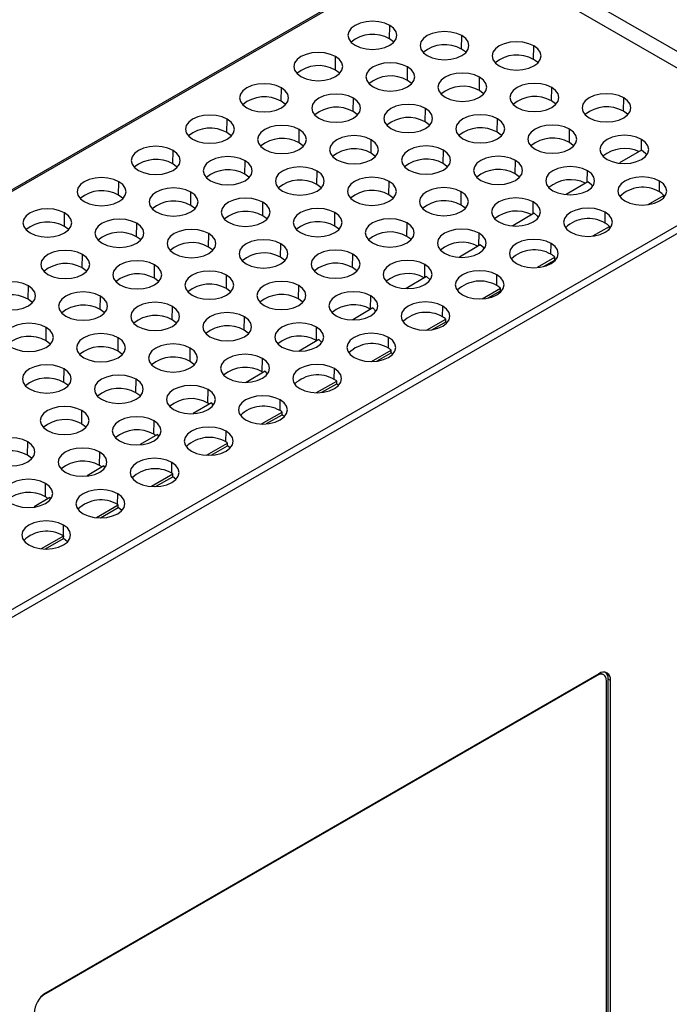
# Model space of a CAD drawing. Header units: millimetres. Extents: x 0 to 349, y 0 to 270.
# Tile 7 of 9: x 293 to 326, y 194 to 244. Entities that reach past the tile are written whole.
import ezdxf

# ---------------------------------------------------------------- set-up
doc = ezdxf.new("R2010")
doc.units = ezdxf.units.MM
doc.header["$LTSCALE"] = 1.25

msp = doc.modelspace()

# ---------------------------------------------------------------- linework, layer by layer
for p, q in [((314.687, 248.367), (266.011, 220.267)), ((314.812, 248.355), (266.136, 220.255)), ((333.315, 237.673), (314.812, 248.355)), ((334.565, 237.797), (316.062, 248.479)), ((311.646, 243.193), (311.656, 243.88)), ((315.329, 242.666), (315.339, 243.352)), ((319.012, 242.139), (319.022, 242.825)), ((308.876, 241.594), (308.887, 242.281)), ((312.559, 241.067), (312.57, 241.753)), ((316.242, 240.54), (316.252, 241.226)), ((306.107, 239.996), (306.117, 240.682)), ((319.925, 240.013), (319.935, 240.699)), ((309.79, 239.468), (309.8, 240.155)), ((323.608, 239.485), (323.618, 240.172)), ((313.473, 238.941), (313.483, 239.627)), ((303.337, 238.397), (303.348, 239.083)), ((317.155, 238.414), (317.166, 239.1)), ((307.02, 237.869), (307.031, 238.556)), ((320.838, 237.886), (320.849, 238.573)), ((284.639, 209.573), (333.315, 237.673)), ((310.703, 237.342), (310.713, 238.029)), ((324.523, 237.497), (324.531, 238.046)), ((333.492, 237.367), (284.816, 209.267)), ((300.568, 236.798), (300.578, 237.484)), ((314.386, 236.815), (314.396, 237.501)), ((324.522, 237.497), (323.407, 236.842)), ((304.251, 236.271), (304.261, 236.957)), ((318.069, 236.288), (318.079, 236.974)), ((307.934, 235.743), (307.944, 236.43)), ((321.753, 235.871), (321.762, 236.447)), ((297.798, 235.199), (297.809, 235.886)), ((311.616, 235.216), (311.627, 235.903)), ((321.777, 235.884), (320.678, 235.239)), ((325.437, 235.37), (325.445, 235.92)), ((301.481, 234.672), (301.492, 235.358)), ((315.299, 234.689), (315.31, 235.375)), ((324.87, 234.724), (325.673, 235.18)), ((305.164, 234.145), (305.174, 234.831)), ((318.983, 234.243), (318.992, 234.848)), ((295.029, 233.6), (295.039, 234.287)), ((308.847, 233.617), (308.857, 234.304)), ((319.03, 234.271), (317.949, 233.636)), ((322.667, 233.772), (322.675, 234.321)), ((298.712, 233.073), (298.722, 233.759)), ((312.53, 233.09), (312.54, 233.776)), ((322.038, 233.118), (322.887, 233.599)), ((302.395, 232.546), (302.405, 233.232)), ((316.213, 232.616), (316.223, 233.249)), ((322.818, 233.424), (322.885, 233.462)), ((306.077, 232.019), (306.088, 232.705)), ((316.283, 232.657), (315.22, 232.032)), ((319.898, 232.173), (319.906, 232.722)), ((295.942, 231.474), (295.953, 232.161)), ((309.76, 231.491), (309.771, 232.178)), ((299.625, 230.947), (299.635, 231.633)), ((313.444, 230.989), (313.453, 231.65)), ((319.205, 231.511), (320.1, 232.019)), ((319.514, 231.55), (320.098, 231.881)), ((320.116, 231.863), (320.098, 231.881)), ((303.308, 230.42), (303.318, 231.106)), ((317.128, 230.574), (317.136, 231.123)), ((306.991, 229.892), (307.001, 230.579)), ((313.536, 231.043), (312.491, 230.429)), ((293.173, 229.875), (293.183, 230.562)), ((316.373, 229.904), (317.313, 230.437)), ((316.682, 229.943), (317.311, 230.3)), ((317.346, 230.264), (317.311, 230.3)), ((296.856, 229.348), (296.866, 230.035)), ((310.674, 229.365), (310.684, 230.052)), ((300.538, 228.821), (300.549, 229.507)), ((310.787, 229.429), (309.762, 228.826)), ((310.951, 229.26), (310.787, 229.429)), ((314.359, 228.975), (314.367, 229.524)), ((304.221, 228.294), (304.232, 228.98)), ((313.541, 228.297), (314.525, 228.856)), ((313.85, 228.337), (314.523, 228.719)), ((314.577, 228.665), (314.523, 228.719)), ((294.086, 227.749), (294.096, 228.436)), ((307.904, 227.766), (307.914, 228.453)), ((297.769, 227.222), (297.779, 227.909)), ((308.038, 227.814), (307.033, 227.223)), ((308.182, 227.662), (308.038, 227.814)), ((311.589, 227.376), (311.597, 227.926)), ((301.452, 226.695), (301.462, 227.381)), ((310.717, 226.696), (311.736, 227.274)), ((311.017, 226.73), (311.734, 227.137)), ((311.807, 227.066), (311.734, 227.137)), ((305.135, 226.168), (305.145, 226.854)), ((294.999, 225.623), (295.01, 226.31)), ((305.289, 226.198), (304.315, 225.627)), ((305.412, 226.063), (305.289, 226.198)), ((308.82, 225.778), (308.828, 226.327)), ((298.682, 225.096), (298.693, 225.782)), ((307.907, 225.101), (308.947, 225.691)), ((308.185, 225.123), (308.945, 225.554)), ((309.038, 225.467), (308.945, 225.554)), ((302.365, 224.569), (302.375, 225.255)), ((302.538, 224.583), (301.607, 224.036)), ((302.643, 224.464), (302.538, 224.583)), ((306.05, 224.179), (306.058, 224.728)), ((295.913, 223.497), (295.923, 224.184)), ((305.096, 223.507), (306.157, 224.109)), ((306.155, 223.971), (306.157, 224.109)), ((299.596, 222.97), (299.606, 223.656)), ((305.353, 223.516), (306.155, 223.971)), ((306.268, 223.869), (306.155, 223.971)), ((303.281, 222.58), (303.289, 223.129)), ((293.143, 221.898), (293.154, 222.585)), ((299.787, 222.966), (298.899, 222.445)), ((299.873, 222.865), (299.787, 222.966)), ((302.286, 221.912), (303.366, 222.525)), ((303.364, 222.388), (303.366, 222.525)), ((296.826, 221.371), (296.836, 222.058)), ((302.52, 221.91), (303.364, 222.388)), ((303.499, 222.27), (303.364, 222.388)), ((300.511, 220.981), (300.519, 221.53)), ((297.035, 221.35), (296.19, 220.853)), ((297.104, 221.266), (297.035, 221.35)), ((299.475, 220.318), (300.575, 220.942)), ((299.688, 220.303), (300.572, 220.804)), ((300.572, 220.804), (300.575, 220.942)), ((300.729, 220.671), (300.572, 220.804)), ((294.057, 219.772), (294.067, 220.459)), ((294.283, 219.733), (293.482, 219.262)), ((294.334, 219.668), (294.283, 219.733)), ((297.742, 219.382), (297.75, 219.932)), ((296.665, 218.724), (297.782, 219.358)), ((296.866, 218.702), (297.78, 219.22)), ((297.78, 219.22), (297.782, 219.358)), ((297.96, 219.072), (297.78, 219.22)), ((294.972, 217.784), (294.98, 218.333)), ((293.854, 217.129), (294.99, 217.773)), ((294.056, 217.108), (294.987, 217.636)), ((294.987, 217.636), (294.99, 217.773)), ((295.19, 217.473), (294.987, 217.636)), ((322.263, 210.642), (293.979, 194.313)), ((322.233, 210.659), (294.062, 194.396)), ((322.351, 210.727), (294.067, 194.398)), ((322.233, 210.659), (322.263, 210.642)), ((322.596, 210.674), (322.566, 210.691)), ((322.823, 192.364), (322.823, 210.454)), ((322.94, 210.386), (322.823, 210.454)), ((322.734, 192.279), (322.734, 210.369)), ((322.94, 192.296), (322.94, 210.386)), ((293.959, 194.325), (293.979, 194.313)), ((293.979, 194.313), (293.811, 194.173))]:
    msp.add_line(p, q)
at = {"flags": 128}
for points in [[(311.656, 243.88), (311.397, 243.994), (311.096, 244.066), (310.772, 244.091), (310.449, 244.066), (310.147, 243.994), (309.888, 243.88), (309.69, 243.73), (309.565, 243.556), (309.522, 243.369), (309.565, 243.183), (309.69, 243.008), (309.888, 242.859)], [(309.888, 242.859), (310.147, 242.744), (310.449, 242.672), (310.772, 242.648), (311.096, 242.672), (311.397, 242.744), (311.656, 242.859), (311.855, 243.008), (311.98, 243.183), (312.022, 243.369), (311.98, 243.556), (311.855, 243.73), (311.656, 243.88)], [(311.866, 243.02), (311.842, 243.045), (311.646, 243.193)], [(315.339, 243.352), (315.08, 243.467), (314.779, 243.539), (314.455, 243.564), (314.132, 243.539), (313.83, 243.467), (313.571, 243.352), (313.373, 243.203), (313.248, 243.029), (313.205, 242.842), (313.248, 242.655), (313.373, 242.481), (313.571, 242.332)], [(313.571, 242.332), (313.83, 242.217), (314.132, 242.145), (314.455, 242.12), (314.779, 242.145), (315.08, 242.217), (315.339, 242.332), (315.538, 242.481), (315.663, 242.655), (315.705, 242.842), (315.663, 243.029), (315.538, 243.203), (315.339, 243.352)], [(315.549, 242.493), (315.525, 242.518), (315.329, 242.666)], [(319.022, 242.825), (318.763, 242.94), (318.462, 243.012), (318.138, 243.036), (317.814, 243.012), (317.513, 242.94), (317.254, 242.825), (317.055, 242.676), (316.931, 242.502), (316.888, 242.315), (316.931, 242.128), (317.055, 241.954), (317.254, 241.804)], [(317.254, 241.804), (317.513, 241.69), (317.814, 241.618), (318.138, 241.593), (318.462, 241.618), (318.763, 241.69), (319.022, 241.804), (319.221, 241.954), (319.345, 242.128), (319.388, 242.315), (319.345, 242.502), (319.221, 242.676), (319.022, 242.825)], [(308.887, 242.281), (308.628, 242.395), (308.326, 242.467), (308.003, 242.492), (307.679, 242.467), (307.378, 242.395), (307.119, 242.281), (306.92, 242.131), (306.795, 241.957), (306.753, 241.77), (306.795, 241.584), (306.92, 241.41), (307.119, 241.26)], [(307.119, 241.26), (307.378, 241.146), (307.679, 241.073), (308.003, 241.049), (308.326, 241.073), (308.628, 241.146), (308.887, 241.26), (309.085, 241.41), (309.21, 241.584), (309.253, 241.77), (309.21, 241.957), (309.085, 242.131), (308.887, 242.281)], [(312.57, 241.753), (312.311, 241.868), (312.009, 241.94), (311.686, 241.965), (311.362, 241.94), (311.061, 241.868), (310.802, 241.753), (310.603, 241.604), (310.478, 241.43), (310.436, 241.243), (310.478, 241.056), (310.603, 240.882), (310.802, 240.733)], [(310.802, 240.733), (311.061, 240.618), (311.362, 240.546), (311.686, 240.522), (312.009, 240.546), (312.311, 240.618), (312.57, 240.733), (312.768, 240.882), (312.893, 241.056), (312.936, 241.243), (312.893, 241.43), (312.768, 241.604), (312.57, 241.753)], [(319.232, 241.966), (319.208, 241.991), (319.012, 242.139)], [(309.097, 241.421), (309.073, 241.447), (308.876, 241.594)], [(316.252, 241.226), (315.994, 241.341), (315.692, 241.413), (315.369, 241.438), (315.045, 241.413), (314.744, 241.341), (314.485, 241.226), (314.286, 241.077), (314.161, 240.903), (314.119, 240.716), (314.161, 240.529), (314.286, 240.355), (314.485, 240.206)], [(314.485, 240.206), (314.744, 240.091), (315.045, 240.019), (315.369, 239.994), (315.692, 240.019), (315.994, 240.091), (316.252, 240.206), (316.451, 240.355), (316.576, 240.529), (316.619, 240.716), (316.576, 240.903), (316.451, 241.077), (316.252, 241.226)], [(306.117, 240.682), (305.858, 240.797), (305.557, 240.869), (305.233, 240.893), (304.91, 240.869), (304.608, 240.797), (304.349, 240.682), (304.151, 240.532), (304.026, 240.358), (303.983, 240.172), (304.026, 239.985), (304.151, 239.811), (304.349, 239.661)], [(304.349, 239.661), (304.608, 239.547), (304.91, 239.475), (305.233, 239.45), (305.557, 239.475), (305.858, 239.547), (306.117, 239.661), (306.316, 239.811), (306.441, 239.985), (306.483, 240.172), (306.441, 240.358), (306.316, 240.532), (306.117, 240.682)], [(312.78, 240.894), (312.756, 240.919), (312.559, 241.067)], [(319.935, 240.699), (319.676, 240.814), (319.375, 240.886), (319.051, 240.91), (318.728, 240.886), (318.426, 240.814), (318.167, 240.699), (317.969, 240.549), (317.844, 240.375), (317.801, 240.189), (317.844, 240.002), (317.969, 239.828), (318.167, 239.678)], [(318.167, 239.678), (318.426, 239.564), (318.728, 239.492), (319.051, 239.467), (319.375, 239.492), (319.676, 239.564), (319.935, 239.678), (320.134, 239.828), (320.259, 240.002), (320.301, 240.189), (320.259, 240.375), (320.134, 240.549), (319.935, 240.699)], [(309.8, 240.155), (309.541, 240.269), (309.24, 240.341), (308.916, 240.366), (308.593, 240.341), (308.291, 240.269), (308.032, 240.155), (307.834, 240.005), (307.709, 239.831), (307.666, 239.644), (307.709, 239.458), (307.834, 239.284), (308.032, 239.134)], [(308.032, 239.134), (308.291, 239.019), (308.593, 238.947), (308.916, 238.923), (309.24, 238.947), (309.541, 239.019), (309.8, 239.134), (309.999, 239.284), (310.124, 239.458), (310.166, 239.644), (310.124, 239.831), (309.999, 240.005), (309.8, 240.155)], [(316.463, 240.367), (316.438, 240.392), (316.242, 240.54)], [(323.618, 240.172), (323.359, 240.286), (323.058, 240.358), (322.734, 240.383), (322.411, 240.358), (322.109, 240.286), (321.85, 240.172), (321.652, 240.022), (321.527, 239.848), (321.484, 239.661), (321.527, 239.475), (321.652, 239.301), (321.85, 239.151)], [(321.85, 239.151), (322.109, 239.036), (322.411, 238.964), (322.734, 238.94), (323.058, 238.964), (323.359, 239.036), (323.618, 239.151), (323.817, 239.301), (323.942, 239.475), (323.984, 239.661), (323.942, 239.848), (323.817, 240.022), (323.618, 240.172)], [(306.327, 239.823), (306.303, 239.848), (306.107, 239.996)], [(313.483, 239.627), (313.224, 239.742), (312.923, 239.814), (312.599, 239.839), (312.275, 239.814), (311.974, 239.742), (311.715, 239.627), (311.516, 239.478), (311.392, 239.304), (311.349, 239.117), (311.392, 238.93), (311.516, 238.756), (311.715, 238.607)], [(320.145, 239.84), (320.121, 239.865), (319.925, 240.013)], [(303.348, 239.083), (303.089, 239.198), (302.787, 239.27), (302.464, 239.294), (302.14, 239.27), (301.839, 239.198), (301.58, 239.083), (301.381, 238.934), (301.256, 238.76), (301.214, 238.573), (301.256, 238.386), (301.381, 238.212), (301.58, 238.063)], [(310.01, 239.295), (309.986, 239.321), (309.79, 239.468)], [(311.715, 238.607), (311.974, 238.492), (312.275, 238.42), (312.599, 238.396), (312.923, 238.42), (313.224, 238.492), (313.483, 238.607), (313.682, 238.756), (313.806, 238.93), (313.849, 239.117), (313.806, 239.304), (313.682, 239.478), (313.483, 239.627)], [(317.166, 239.1), (316.907, 239.215), (316.605, 239.287), (316.282, 239.311), (315.958, 239.287), (315.657, 239.215), (315.398, 239.1), (315.199, 238.951), (315.074, 238.777), (315.032, 238.59), (315.074, 238.403), (315.199, 238.229), (315.398, 238.08)], [(323.828, 239.312), (323.804, 239.338), (323.608, 239.485)], [(301.58, 238.063), (301.839, 237.948), (302.14, 237.876), (302.464, 237.851), (302.787, 237.876), (303.089, 237.948), (303.348, 238.063), (303.546, 238.212), (303.671, 238.386), (303.714, 238.573), (303.671, 238.76), (303.546, 238.934), (303.348, 239.083)], [(307.031, 238.556), (306.772, 238.671), (306.47, 238.743), (306.147, 238.767), (305.823, 238.743), (305.522, 238.671), (305.263, 238.556), (305.064, 238.406), (304.939, 238.232), (304.897, 238.046), (304.939, 237.859), (305.064, 237.685), (305.263, 237.535)], [(313.693, 238.768), (313.669, 238.793), (313.473, 238.941)], [(315.398, 238.08), (315.657, 237.965), (315.958, 237.893), (316.282, 237.868), (316.605, 237.893), (316.907, 237.965), (317.166, 238.08), (317.364, 238.229), (317.489, 238.403), (317.532, 238.59), (317.489, 238.777), (317.364, 238.951), (317.166, 239.1)], [(320.849, 238.573), (320.59, 238.688), (320.288, 238.76), (319.965, 238.784), (319.641, 238.76), (319.34, 238.688), (319.081, 238.573), (318.882, 238.423), (318.757, 238.249), (318.715, 238.063), (318.757, 237.876), (318.882, 237.702), (319.081, 237.552)], [(303.558, 238.224), (303.534, 238.249), (303.337, 238.397)], [(305.263, 237.535), (305.522, 237.421), (305.823, 237.349), (306.147, 237.324), (306.47, 237.349), (306.772, 237.421), (307.031, 237.535), (307.229, 237.685), (307.354, 237.859), (307.397, 238.046), (307.354, 238.232), (307.229, 238.406), (307.031, 238.556)], [(310.713, 238.029), (310.455, 238.143), (310.153, 238.215), (309.83, 238.24), (309.506, 238.215), (309.205, 238.143), (308.946, 238.029), (308.747, 237.879), (308.622, 237.705), (308.58, 237.518), (308.622, 237.332), (308.747, 237.158), (308.946, 237.008)], [(317.376, 238.241), (317.352, 238.266), (317.155, 238.414)], [(319.081, 237.552), (319.34, 237.438), (319.641, 237.366), (319.965, 237.341), (320.288, 237.366), (320.59, 237.438), (320.849, 237.552), (321.047, 237.702), (321.172, 237.876), (321.215, 238.063), (321.172, 238.249), (321.047, 238.423), (320.849, 238.573)], [(324.531, 238.046), (324.273, 238.16), (323.971, 238.232), (323.648, 238.257), (323.324, 238.232), (323.023, 238.16), (322.764, 238.046), (322.565, 237.896), (322.44, 237.722), (322.398, 237.535), (322.44, 237.349), (322.565, 237.175), (322.764, 237.025)], [(300.578, 237.484), (300.319, 237.599), (300.018, 237.671), (299.694, 237.696), (299.371, 237.671), (299.069, 237.599), (298.81, 237.484), (298.612, 237.335), (298.487, 237.161), (298.444, 236.974), (298.487, 236.787), (298.612, 236.613), (298.81, 236.464)], [(307.241, 237.697), (307.217, 237.722), (307.02, 237.869)], [(308.946, 237.008), (309.205, 236.893), (309.506, 236.821), (309.83, 236.797), (310.153, 236.821), (310.455, 236.893), (310.713, 237.008), (310.912, 237.158), (311.037, 237.332), (311.08, 237.518), (311.037, 237.705), (310.912, 237.879), (310.713, 238.029)], [(314.396, 237.501), (314.137, 237.616), (313.836, 237.688), (313.512, 237.713), (313.189, 237.688), (312.887, 237.616), (312.628, 237.501), (312.43, 237.352), (312.305, 237.178), (312.262, 236.991), (312.305, 236.804), (312.43, 236.63), (312.628, 236.481)], [(321.059, 237.714), (321.035, 237.739), (320.838, 237.886)], [(322.764, 237.025), (323.023, 236.91), (323.324, 236.838), (323.648, 236.814), (323.971, 236.838), (324.273, 236.91), (324.531, 237.025), (324.73, 237.175), (324.855, 237.349), (324.898, 237.535), (324.855, 237.722), (324.73, 237.896), (324.531, 238.046)], [(298.81, 236.464), (299.069, 236.349), (299.371, 236.277), (299.694, 236.252), (300.018, 236.277), (300.319, 236.349), (300.578, 236.464), (300.777, 236.613), (300.902, 236.787), (300.944, 236.974), (300.902, 237.161), (300.777, 237.335), (300.578, 237.484)], [(304.261, 236.957), (304.002, 237.072), (303.701, 237.144), (303.377, 237.168), (303.054, 237.144), (302.752, 237.072), (302.493, 236.957), (302.295, 236.808), (302.17, 236.634), (302.127, 236.447), (302.17, 236.26), (302.295, 236.086), (302.493, 235.937)], [(310.924, 237.169), (310.899, 237.195), (310.703, 237.342)], [(312.628, 236.481), (312.887, 236.366), (313.189, 236.294), (313.512, 236.269), (313.836, 236.294), (314.137, 236.366), (314.396, 236.481), (314.595, 236.63), (314.72, 236.804), (314.762, 236.991), (314.72, 237.178), (314.595, 237.352), (314.396, 237.501)], [(318.079, 236.974), (317.82, 237.089), (317.519, 237.161), (317.195, 237.185), (316.872, 237.161), (316.57, 237.089), (316.311, 236.974), (316.113, 236.825), (315.988, 236.651), (315.945, 236.464), (315.988, 236.277), (316.113, 236.103), (316.311, 235.954)], [(324.799, 237.254), (324.734, 237.335), (324.523, 237.497)], [(300.788, 236.625), (300.764, 236.65), (300.568, 236.798)], [(302.493, 235.937), (302.752, 235.822), (303.054, 235.75), (303.377, 235.725), (303.701, 235.75), (304.002, 235.822), (304.261, 235.937), (304.46, 236.086), (304.585, 236.26), (304.627, 236.447), (304.585, 236.634), (304.46, 236.808), (304.261, 236.957)], [(307.944, 236.43), (307.685, 236.544), (307.384, 236.617), (307.06, 236.641), (306.736, 236.617), (306.435, 236.544), (306.176, 236.43), (305.977, 236.28), (305.853, 236.106), (305.81, 235.92), (305.853, 235.733), (305.977, 235.559), (306.176, 235.409)], [(314.606, 236.642), (314.582, 236.667), (314.386, 236.815)], [(316.311, 235.954), (316.57, 235.839), (316.872, 235.767), (317.195, 235.742), (317.519, 235.767), (317.82, 235.839), (318.079, 235.954), (318.278, 236.103), (318.403, 236.277), (318.445, 236.464), (318.403, 236.651), (318.278, 236.825), (318.079, 236.974)], [(321.762, 236.447), (321.503, 236.561), (321.202, 236.634), (320.878, 236.658), (320.555, 236.634), (320.253, 236.561), (319.994, 236.447), (319.796, 236.297), (319.671, 236.123), (319.628, 235.937), (319.671, 235.75), (319.796, 235.576), (319.994, 235.426)], [(304.471, 236.098), (304.447, 236.123), (304.251, 236.271)], [(306.176, 235.409), (306.435, 235.295), (306.736, 235.223), (307.06, 235.198), (307.384, 235.223), (307.685, 235.295), (307.944, 235.409), (308.143, 235.559), (308.267, 235.733), (308.31, 235.92), (308.267, 236.106), (308.143, 236.28), (307.944, 236.43)], [(311.627, 235.903), (311.368, 236.017), (311.066, 236.089), (310.743, 236.114), (310.419, 236.089), (310.118, 236.017), (309.859, 235.903), (309.66, 235.753), (309.535, 235.579), (309.493, 235.392), (309.535, 235.206), (309.66, 235.031), (309.859, 234.882)], [(318.289, 236.115), (318.265, 236.14), (318.069, 236.288)], [(319.994, 235.426), (320.253, 235.312), (320.555, 235.24), (320.878, 235.215), (321.202, 235.24), (321.503, 235.312), (321.762, 235.426), (321.961, 235.576), (322.085, 235.75), (322.128, 235.937), (322.085, 236.123), (321.961, 236.297), (321.762, 236.447)], [(325.445, 235.92), (325.186, 236.034), (324.884, 236.106), (324.561, 236.131), (324.237, 236.106), (323.936, 236.034), (323.677, 235.92), (323.478, 235.77), (323.354, 235.596), (323.311, 235.409), (323.354, 235.223), (323.478, 235.048), (323.677, 234.899)], [(297.809, 235.886), (297.55, 236), (297.248, 236.072), (296.925, 236.097), (296.601, 236.072), (296.3, 236), (296.041, 235.886), (295.842, 235.736), (295.717, 235.562), (295.675, 235.375), (295.717, 235.189), (295.842, 235.014), (296.041, 234.865)], [(296.041, 234.865), (296.3, 234.75), (296.601, 234.678), (296.925, 234.654), (297.248, 234.678), (297.55, 234.75), (297.809, 234.865), (298.007, 235.014), (298.132, 235.189), (298.175, 235.375), (298.132, 235.562), (298.007, 235.736), (297.809, 235.886)], [(308.154, 235.57), (308.13, 235.596), (307.934, 235.743)], [(309.859, 234.882), (310.118, 234.767), (310.419, 234.695), (310.743, 234.671), (311.066, 234.695), (311.368, 234.767), (311.627, 234.882), (311.825, 235.031), (311.95, 235.206), (311.993, 235.392), (311.95, 235.579), (311.825, 235.753), (311.627, 235.903)], [(322.029, 235.656), (321.977, 235.722), (321.777, 235.884)], [(323.677, 234.899), (323.936, 234.784), (324.237, 234.712), (324.561, 234.688), (324.884, 234.712), (325.186, 234.784), (325.445, 234.899), (325.643, 235.048), (325.768, 235.223), (325.811, 235.409), (325.768, 235.596), (325.643, 235.77), (325.445, 235.92)], [(298.019, 235.026), (297.995, 235.051), (297.798, 235.199)], [(301.492, 235.358), (301.233, 235.473), (300.931, 235.545), (300.608, 235.57), (300.284, 235.545), (299.983, 235.473), (299.724, 235.358), (299.525, 235.209), (299.4, 235.035), (299.358, 234.848), (299.4, 234.661), (299.525, 234.487), (299.724, 234.338)], [(299.724, 234.338), (299.983, 234.223), (300.284, 234.151), (300.608, 234.126), (300.931, 234.151), (301.233, 234.223), (301.492, 234.338), (301.69, 234.487), (301.815, 234.661), (301.858, 234.848), (301.815, 235.035), (301.69, 235.209), (301.492, 235.358)], [(311.837, 235.043), (311.813, 235.068), (311.616, 235.216)], [(315.31, 235.375), (315.051, 235.49), (314.749, 235.562), (314.426, 235.587), (314.102, 235.562), (313.801, 235.49), (313.542, 235.375), (313.343, 235.226), (313.218, 235.052), (313.176, 234.865), (313.218, 234.678), (313.343, 234.504), (313.542, 234.355)], [(313.542, 234.355), (313.801, 234.24), (314.102, 234.168), (314.426, 234.143), (314.749, 234.168), (315.051, 234.24), (315.31, 234.355), (315.508, 234.504), (315.633, 234.678), (315.676, 234.865), (315.633, 235.052), (315.508, 235.226), (315.31, 235.375)], [(325.671, 235.102), (325.672, 235.119), (325.673, 235.18)], [(301.702, 234.499), (301.678, 234.524), (301.481, 234.672)], [(305.174, 234.831), (304.916, 234.946), (304.614, 235.018), (304.291, 235.042), (303.967, 235.018), (303.666, 234.946), (303.407, 234.831), (303.208, 234.682), (303.083, 234.508), (303.041, 234.321), (303.083, 234.134), (303.208, 233.96), (303.407, 233.81)], [(303.407, 233.81), (303.666, 233.696), (303.967, 233.624), (304.291, 233.599), (304.614, 233.624), (304.916, 233.696), (305.174, 233.81), (305.373, 233.96), (305.498, 234.134), (305.541, 234.321), (305.498, 234.508), (305.373, 234.682), (305.174, 234.831)], [(315.52, 234.516), (315.496, 234.541), (315.299, 234.689)], [(318.992, 234.848), (318.734, 234.963), (318.432, 235.035), (318.109, 235.059), (317.785, 235.035), (317.484, 234.963), (317.225, 234.848), (317.026, 234.699), (316.901, 234.525), (316.859, 234.338), (316.901, 234.151), (317.026, 233.977), (317.225, 233.828)], [(317.225, 233.828), (317.484, 233.713), (317.785, 233.641), (318.109, 233.616), (318.432, 233.641), (318.734, 233.713), (318.992, 233.828), (319.191, 233.977), (319.316, 234.151), (319.359, 234.338), (319.316, 234.525), (319.191, 234.699), (318.992, 234.848)], [(295.039, 234.287), (294.78, 234.401), (294.479, 234.474), (294.155, 234.498), (293.832, 234.474), (293.53, 234.401), (293.271, 234.287), (293.073, 234.137), (292.948, 233.963), (292.905, 233.776), (292.948, 233.59), (293.073, 233.416), (293.271, 233.266)], [(293.271, 233.266), (293.53, 233.152), (293.832, 233.079), (294.155, 233.055), (294.479, 233.079), (294.78, 233.152), (295.039, 233.266), (295.238, 233.416), (295.363, 233.59), (295.405, 233.776), (295.363, 233.963), (295.238, 234.137), (295.039, 234.287)], [(305.385, 233.972), (305.36, 233.997), (305.164, 234.145)], [(308.857, 234.304), (308.598, 234.418), (308.297, 234.491), (307.973, 234.515), (307.65, 234.491), (307.348, 234.418), (307.089, 234.304), (306.891, 234.154), (306.766, 233.98), (306.723, 233.793), (306.766, 233.607), (306.891, 233.433), (307.089, 233.283)], [(307.089, 233.283), (307.348, 233.169), (307.65, 233.096), (307.973, 233.072), (308.297, 233.096), (308.598, 233.169), (308.857, 233.283), (309.056, 233.433), (309.181, 233.607), (309.223, 233.793), (309.181, 233.98), (309.056, 234.154), (308.857, 234.304)], [(319.26, 234.057), (319.22, 234.109), (319.03, 234.271)], [(322.675, 234.321), (322.416, 234.435), (322.115, 234.508), (321.791, 234.532), (321.468, 234.508), (321.166, 234.435), (320.908, 234.321), (320.709, 234.171), (320.584, 233.997), (320.541, 233.81), (320.584, 233.624), (320.709, 233.45), (320.908, 233.3)], [(320.908, 233.3), (321.166, 233.186), (321.468, 233.113), (321.791, 233.089), (322.115, 233.113), (322.416, 233.186), (322.675, 233.3), (322.874, 233.45), (322.999, 233.624), (323.041, 233.81), (322.999, 233.997), (322.874, 234.171), (322.675, 234.321)], [(295.249, 233.427), (295.225, 233.453), (295.029, 233.6)], [(298.722, 233.759), (298.463, 233.874), (298.162, 233.946), (297.838, 233.971), (297.515, 233.946), (297.213, 233.874), (296.954, 233.759), (296.756, 233.61), (296.631, 233.436), (296.588, 233.249), (296.631, 233.062), (296.756, 232.888), (296.954, 232.739)], [(296.954, 232.739), (297.213, 232.624), (297.515, 232.552), (297.838, 232.528), (298.162, 232.552), (298.463, 232.624), (298.722, 232.739), (298.921, 232.888), (299.046, 233.062), (299.088, 233.249), (299.046, 233.436), (298.921, 233.61), (298.722, 233.759)], [(309.067, 233.444), (309.043, 233.47), (308.847, 233.617)], [(312.54, 233.776), (312.281, 233.891), (311.98, 233.963), (311.656, 233.988), (311.333, 233.963), (311.031, 233.891), (310.772, 233.776), (310.574, 233.627), (310.449, 233.453), (310.406, 233.266), (310.449, 233.079), (310.574, 232.905), (310.772, 232.756)], [(310.772, 232.756), (311.031, 232.641), (311.333, 232.569), (311.656, 232.545), (311.98, 232.569), (312.281, 232.641), (312.54, 232.756), (312.739, 232.905), (312.864, 233.079), (312.906, 233.266), (312.864, 233.453), (312.739, 233.627), (312.54, 233.776)], [(322.885, 233.462), (322.886, 233.539), (322.887, 233.599)], [(302.405, 233.232), (302.146, 233.347), (301.845, 233.419), (301.521, 233.444), (301.197, 233.419), (300.896, 233.347), (300.637, 233.232), (300.438, 233.083), (300.314, 232.909), (300.271, 232.722), (300.314, 232.535), (300.438, 232.361), (300.637, 232.212)], [(300.637, 232.212), (300.896, 232.097), (301.197, 232.025), (301.521, 232), (301.845, 232.025), (302.146, 232.097), (302.405, 232.212), (302.604, 232.361), (302.728, 232.535), (302.771, 232.722), (302.728, 232.909), (302.604, 233.083), (302.405, 233.232)], [(312.75, 232.917), (312.726, 232.942), (312.53, 233.09)], [(316.223, 233.249), (315.964, 233.364), (315.663, 233.436), (315.339, 233.461), (315.016, 233.436), (314.714, 233.364), (314.455, 233.249), (314.257, 233.1), (314.132, 232.926), (314.089, 232.739), (314.132, 232.552), (314.257, 232.378), (314.455, 232.229)], [(314.455, 232.229), (314.714, 232.114), (315.016, 232.042), (315.339, 232.017), (315.663, 232.042), (315.964, 232.114), (316.223, 232.229), (316.422, 232.378), (316.546, 232.552), (316.589, 232.739), (316.546, 232.926), (316.422, 233.1), (316.223, 233.249)], [(298.932, 232.9), (298.908, 232.925), (298.712, 233.073)], [(306.088, 232.705), (305.829, 232.82), (305.527, 232.892), (305.204, 232.916), (304.88, 232.892), (304.579, 232.82), (304.32, 232.705), (304.121, 232.555), (303.996, 232.381), (303.954, 232.195), (303.996, 232.008), (304.121, 231.834), (304.32, 231.684)], [(304.32, 231.684), (304.579, 231.57), (304.88, 231.498), (305.204, 231.473), (305.527, 231.498), (305.829, 231.57), (306.088, 231.684), (306.286, 231.834), (306.411, 232.008), (306.454, 232.195), (306.411, 232.381), (306.286, 232.555), (306.088, 232.705)], [(316.49, 232.458), (316.462, 232.496), (316.283, 232.657)], [(319.906, 232.722), (319.647, 232.837), (319.345, 232.909), (319.022, 232.933), (318.698, 232.909), (318.397, 232.837), (318.138, 232.722), (317.939, 232.573), (317.814, 232.398), (317.772, 232.212), (317.814, 232.025), (317.939, 231.851), (318.138, 231.701)], [(318.138, 231.701), (318.397, 231.587), (318.698, 231.515), (319.022, 231.49), (319.345, 231.515), (319.647, 231.587), (319.906, 231.701), (320.104, 231.851), (320.229, 232.025), (320.272, 232.212), (320.229, 232.398), (320.104, 232.573), (319.906, 232.722)], [(295.953, 232.161), (295.694, 232.275), (295.392, 232.347), (295.069, 232.372), (294.745, 232.347), (294.444, 232.275), (294.185, 232.161), (293.986, 232.011), (293.861, 231.837), (293.819, 231.65), (293.861, 231.464), (293.986, 231.29), (294.185, 231.14)], [(294.185, 231.14), (294.444, 231.025), (294.745, 230.953), (295.069, 230.929), (295.392, 230.953), (295.694, 231.025), (295.953, 231.14), (296.151, 231.29), (296.276, 231.464), (296.319, 231.65), (296.276, 231.837), (296.151, 232.011), (295.953, 232.161)], [(302.615, 232.373), (302.591, 232.398), (302.395, 232.546)], [(309.771, 232.178), (309.512, 232.292), (309.21, 232.364), (308.887, 232.389), (308.563, 232.364), (308.262, 232.292), (308.003, 232.178), (307.804, 232.028), (307.679, 231.854), (307.637, 231.667), (307.679, 231.481), (307.804, 231.307), (308.003, 231.157)], [(308.003, 231.157), (308.262, 231.042), (308.563, 230.97), (308.887, 230.946), (309.21, 230.97), (309.512, 231.042), (309.771, 231.157), (309.969, 231.307), (310.094, 231.481), (310.137, 231.667), (310.094, 231.854), (309.969, 232.028), (309.771, 232.178)], [(299.635, 231.633), (299.377, 231.748), (299.075, 231.82), (298.752, 231.845), (298.428, 231.82), (298.127, 231.748), (297.868, 231.633), (297.669, 231.484), (297.544, 231.31), (297.502, 231.123), (297.544, 230.936), (297.669, 230.762), (297.868, 230.613)], [(297.868, 230.613), (298.127, 230.498), (298.428, 230.426), (298.752, 230.402), (299.075, 230.426), (299.377, 230.498), (299.635, 230.613), (299.834, 230.762), (299.959, 230.936), (300.002, 231.123), (299.959, 231.31), (299.834, 231.484), (299.635, 231.633)], [(306.298, 231.846), (306.274, 231.871), (306.077, 232.019)], [(313.453, 231.65), (313.195, 231.765), (312.893, 231.837), (312.57, 231.862), (312.246, 231.837), (311.945, 231.765), (311.686, 231.65), (311.487, 231.501), (311.362, 231.327), (311.32, 231.14), (311.362, 230.953), (311.487, 230.779), (311.686, 230.63)], [(311.686, 230.63), (311.945, 230.515), (312.246, 230.443), (312.57, 230.419), (312.893, 230.443), (313.195, 230.515), (313.453, 230.63), (313.652, 230.779), (313.777, 230.953), (313.82, 231.14), (313.777, 231.327), (313.652, 231.501), (313.453, 231.65)], [(320.098, 231.881), (320.099, 231.958), (320.1, 232.019)], [(296.163, 231.301), (296.139, 231.327), (295.942, 231.474)], [(303.318, 231.106), (303.059, 231.221), (302.758, 231.293), (302.434, 231.318), (302.111, 231.293), (301.809, 231.221), (301.55, 231.106), (301.352, 230.957), (301.227, 230.783), (301.184, 230.596), (301.227, 230.409), (301.352, 230.235), (301.55, 230.086)], [(301.55, 230.086), (301.809, 229.971), (302.111, 229.899), (302.434, 229.874), (302.758, 229.899), (303.059, 229.971), (303.318, 230.086), (303.517, 230.235), (303.642, 230.409), (303.684, 230.596), (303.642, 230.783), (303.517, 230.957), (303.318, 231.106)], [(309.981, 231.318), (309.957, 231.344), (309.76, 231.491)], [(317.136, 231.123), (316.877, 231.238), (316.576, 231.31), (316.252, 231.335), (315.929, 231.31), (315.627, 231.238), (315.369, 231.123), (315.17, 230.974), (315.045, 230.8), (315.002, 230.613), (315.045, 230.426), (315.17, 230.252), (315.369, 230.103)], [(315.369, 230.103), (315.627, 229.988), (315.929, 229.916), (316.252, 229.891), (316.576, 229.916), (316.877, 229.988), (317.136, 230.103), (317.335, 230.252), (317.46, 230.426), (317.502, 230.613), (317.46, 230.8), (317.335, 230.974), (317.136, 231.123)], [(293.183, 230.562), (292.924, 230.677), (292.623, 230.749), (292.299, 230.773), (291.976, 230.749), (291.674, 230.677), (291.415, 230.562), (291.217, 230.412), (291.092, 230.238), (291.049, 230.052), (291.092, 229.865), (291.217, 229.691), (291.415, 229.541)], [(299.846, 230.774), (299.821, 230.799), (299.625, 230.947)], [(307.001, 230.579), (306.742, 230.694), (306.441, 230.766), (306.117, 230.79), (305.794, 230.766), (305.492, 230.694), (305.233, 230.579), (305.035, 230.429), (304.91, 230.255), (304.867, 230.069), (304.91, 229.882), (305.035, 229.708), (305.233, 229.558)], [(305.233, 229.558), (305.492, 229.444), (305.794, 229.372), (306.117, 229.347), (306.441, 229.372), (306.742, 229.444), (307.001, 229.558), (307.2, 229.708), (307.325, 229.882), (307.367, 230.069), (307.325, 230.255), (307.2, 230.429), (307.001, 230.579)], [(313.721, 230.859), (313.704, 230.882), (313.536, 231.043)], [(291.415, 229.541), (291.674, 229.427), (291.976, 229.355), (292.299, 229.33), (292.623, 229.355), (292.924, 229.427), (293.183, 229.541), (293.382, 229.691), (293.507, 229.865), (293.549, 230.052), (293.507, 230.238), (293.382, 230.412), (293.183, 230.562)], [(296.866, 230.035), (296.607, 230.149), (296.306, 230.221), (295.982, 230.246), (295.658, 230.221), (295.357, 230.149), (295.098, 230.035), (294.899, 229.885), (294.775, 229.711), (294.732, 229.524), (294.775, 229.338), (294.899, 229.164), (295.098, 229.014)], [(303.528, 230.247), (303.504, 230.272), (303.308, 230.42)], [(310.684, 230.052), (310.425, 230.166), (310.124, 230.238), (309.8, 230.263), (309.477, 230.238), (309.175, 230.166), (308.916, 230.052), (308.718, 229.902), (308.593, 229.728), (308.55, 229.541), (308.593, 229.355), (308.718, 229.181), (308.916, 229.031)], [(317.311, 230.3), (317.312, 230.377), (317.313, 230.437)], [(293.393, 229.703), (293.369, 229.728), (293.173, 229.875)], [(295.098, 229.014), (295.357, 228.899), (295.658, 228.827), (295.982, 228.803), (296.306, 228.827), (296.607, 228.899), (296.866, 229.014), (297.065, 229.164), (297.189, 229.338), (297.232, 229.524), (297.189, 229.711), (297.065, 229.885), (296.866, 230.035)], [(300.549, 229.507), (300.29, 229.622), (299.988, 229.694), (299.665, 229.719), (299.341, 229.694), (299.04, 229.622), (298.781, 229.507), (298.582, 229.358), (298.457, 229.184), (298.415, 228.997), (298.457, 228.81), (298.582, 228.636), (298.781, 228.487)], [(307.211, 229.72), (307.187, 229.745), (306.991, 229.892)], [(308.916, 229.031), (309.175, 228.916), (309.477, 228.844), (309.8, 228.82), (310.124, 228.844), (310.425, 228.916), (310.684, 229.031), (310.883, 229.181), (311.007, 229.355), (311.05, 229.541), (311.007, 229.728), (310.883, 229.902), (310.684, 230.052)], [(314.367, 229.524), (314.108, 229.639), (313.806, 229.711), (313.483, 229.736), (313.159, 229.711), (312.858, 229.639), (312.599, 229.524), (312.4, 229.375), (312.275, 229.201), (312.233, 229.014), (312.275, 228.827), (312.4, 228.653), (312.599, 228.504)], [(297.076, 229.175), (297.052, 229.201), (296.856, 229.348)], [(298.781, 228.487), (299.04, 228.372), (299.341, 228.3), (299.665, 228.275), (299.988, 228.3), (300.29, 228.372), (300.549, 228.487), (300.747, 228.636), (300.872, 228.81), (300.915, 228.997), (300.872, 229.184), (300.747, 229.358), (300.549, 229.507)], [(304.232, 228.98), (303.973, 229.095), (303.671, 229.167), (303.348, 229.191), (303.024, 229.167), (302.723, 229.095), (302.464, 228.98), (302.265, 228.831), (302.14, 228.657), (302.098, 228.47), (302.14, 228.283), (302.265, 228.109), (302.464, 227.96)], [(312.599, 228.504), (312.858, 228.389), (313.159, 228.317), (313.483, 228.292), (313.806, 228.317), (314.108, 228.389), (314.367, 228.504), (314.565, 228.653), (314.69, 228.827), (314.733, 229.014), (314.69, 229.201), (314.565, 229.375), (314.367, 229.524)], [(294.096, 228.436), (293.838, 228.55), (293.536, 228.623), (293.213, 228.647), (292.889, 228.623), (292.588, 228.55), (292.329, 228.436), (292.13, 228.286), (292.005, 228.112), (291.963, 227.926), (292.005, 227.739), (292.13, 227.565), (292.329, 227.415)], [(300.759, 228.648), (300.735, 228.673), (300.538, 228.821)], [(302.464, 227.96), (302.723, 227.845), (303.024, 227.773), (303.348, 227.748), (303.671, 227.773), (303.973, 227.845), (304.232, 227.96), (304.43, 228.109), (304.555, 228.283), (304.598, 228.47), (304.555, 228.657), (304.43, 228.831), (304.232, 228.98)], [(307.914, 228.453), (307.656, 228.567), (307.354, 228.64), (307.031, 228.664), (306.707, 228.64), (306.406, 228.567), (306.147, 228.453), (305.948, 228.303), (305.823, 228.129), (305.781, 227.943), (305.823, 227.756), (305.948, 227.582), (306.147, 227.432)], [(314.523, 228.719), (314.524, 228.795), (314.525, 228.856)], [(292.329, 227.415), (292.588, 227.301), (292.889, 227.229), (293.213, 227.204), (293.536, 227.229), (293.838, 227.301), (294.096, 227.415), (294.295, 227.565), (294.42, 227.739), (294.463, 227.926), (294.42, 228.112), (294.295, 228.286), (294.096, 228.436)], [(297.779, 227.909), (297.52, 228.023), (297.219, 228.095), (296.895, 228.12), (296.572, 228.095), (296.27, 228.023), (296.011, 227.909), (295.813, 227.759), (295.688, 227.585), (295.645, 227.398), (295.688, 227.212), (295.813, 227.037), (296.011, 226.888)], [(304.442, 228.121), (304.418, 228.146), (304.221, 228.294)], [(306.147, 227.432), (306.406, 227.318), (306.707, 227.246), (307.031, 227.221), (307.354, 227.246), (307.656, 227.318), (307.914, 227.432), (308.113, 227.582), (308.238, 227.756), (308.281, 227.943), (308.238, 228.129), (308.113, 228.303), (307.914, 228.453)], [(311.597, 227.926), (311.338, 228.04), (311.037, 228.112), (310.713, 228.137), (310.39, 228.112), (310.088, 228.04), (309.83, 227.926), (309.631, 227.776), (309.506, 227.602), (309.463, 227.415), (309.506, 227.229), (309.631, 227.054), (309.83, 226.905)], [(294.307, 227.576), (294.282, 227.602), (294.086, 227.749)], [(296.011, 226.888), (296.27, 226.773), (296.572, 226.701), (296.895, 226.677), (297.219, 226.701), (297.52, 226.773), (297.779, 226.888), (297.978, 227.037), (298.103, 227.212), (298.145, 227.398), (298.103, 227.585), (297.978, 227.759), (297.779, 227.909)], [(301.462, 227.381), (301.203, 227.496), (300.902, 227.568), (300.578, 227.593), (300.255, 227.568), (299.953, 227.496), (299.694, 227.381), (299.496, 227.232), (299.371, 227.058), (299.328, 226.871), (299.371, 226.684), (299.496, 226.51), (299.694, 226.361)], [(307.931, 227.75), (307.922, 227.756), (307.904, 227.766)], [(309.83, 226.905), (310.088, 226.79), (310.39, 226.718), (310.713, 226.694), (311.037, 226.718), (311.338, 226.79), (311.597, 226.905), (311.796, 227.054), (311.921, 227.229), (311.963, 227.415), (311.921, 227.602), (311.796, 227.776), (311.597, 227.926)], [(297.989, 227.049), (297.965, 227.074), (297.769, 227.222)], [(299.694, 226.361), (299.953, 226.246), (300.255, 226.174), (300.578, 226.149), (300.902, 226.174), (301.203, 226.246), (301.462, 226.361), (301.661, 226.51), (301.786, 226.684), (301.828, 226.871), (301.786, 227.058), (301.661, 227.232), (301.462, 227.381)], [(305.145, 226.854), (304.886, 226.969), (304.585, 227.041), (304.261, 227.065), (303.938, 227.041), (303.636, 226.969), (303.377, 226.854), (303.179, 226.705), (303.054, 226.531), (303.011, 226.344), (303.054, 226.157), (303.179, 225.983), (303.377, 225.834)], [(311.734, 227.137), (311.735, 227.213), (311.736, 227.274)], [(301.672, 226.522), (301.648, 226.547), (301.452, 226.695)], [(303.377, 225.834), (303.636, 225.719), (303.938, 225.647), (304.261, 225.622), (304.585, 225.647), (304.886, 225.719), (305.145, 225.834), (305.344, 225.983), (305.468, 226.157), (305.511, 226.344), (305.468, 226.531), (305.344, 226.705), (305.145, 226.854)], [(295.01, 226.31), (294.751, 226.424), (294.449, 226.497), (294.126, 226.521), (293.802, 226.497), (293.501, 226.424), (293.242, 226.31), (293.043, 226.16), (292.918, 225.986), (292.876, 225.799), (292.918, 225.613), (293.043, 225.439), (293.242, 225.289)], [(293.242, 225.289), (293.501, 225.175), (293.802, 225.102), (294.126, 225.078), (294.449, 225.102), (294.751, 225.175), (295.01, 225.289), (295.208, 225.439), (295.333, 225.613), (295.376, 225.799), (295.333, 225.986), (295.208, 226.16), (295.01, 226.31)], [(308.828, 226.327), (308.569, 226.441), (308.267, 226.514), (307.944, 226.538), (307.62, 226.514), (307.319, 226.441), (307.06, 226.327), (306.861, 226.177), (306.736, 226.003), (306.694, 225.817), (306.736, 225.63), (306.861, 225.456), (307.06, 225.306)], [(307.06, 225.306), (307.319, 225.192), (307.62, 225.119), (307.944, 225.095), (308.267, 225.119), (308.569, 225.192), (308.828, 225.306), (309.026, 225.456), (309.151, 225.63), (309.194, 225.817), (309.151, 226.003), (309.026, 226.177), (308.828, 226.327)], [(295.22, 225.45), (295.196, 225.476), (294.999, 225.623)], [(298.693, 225.782), (298.434, 225.897), (298.132, 225.969), (297.809, 225.994), (297.485, 225.969), (297.184, 225.897), (296.925, 225.782), (296.726, 225.633), (296.601, 225.459), (296.559, 225.272), (296.601, 225.085), (296.726, 224.911), (296.925, 224.762)], [(296.925, 224.762), (297.184, 224.647), (297.485, 224.575), (297.809, 224.551), (298.132, 224.575), (298.434, 224.647), (298.693, 224.762), (298.891, 224.911), (299.016, 225.085), (299.059, 225.272), (299.016, 225.459), (298.891, 225.633), (298.693, 225.782)], [(308.945, 225.554), (308.946, 225.631), (308.947, 225.691)], [(298.903, 224.923), (298.879, 224.948), (298.682, 225.096)], [(302.375, 225.255), (302.117, 225.37), (301.815, 225.442), (301.492, 225.467), (301.168, 225.442), (300.867, 225.37), (300.608, 225.255), (300.409, 225.106), (300.284, 224.932), (300.242, 224.745), (300.284, 224.558), (300.409, 224.384), (300.608, 224.235)], [(300.608, 224.235), (300.867, 224.12), (301.168, 224.048), (301.492, 224.023), (301.815, 224.048), (302.117, 224.12), (302.375, 224.235), (302.574, 224.384), (302.699, 224.558), (302.742, 224.745), (302.699, 224.932), (302.574, 225.106), (302.375, 225.255)], [(306.058, 224.728), (305.799, 224.843), (305.498, 224.915), (305.174, 224.939), (304.851, 224.915), (304.549, 224.843), (304.291, 224.728), (304.092, 224.579), (303.967, 224.404), (303.924, 224.218), (303.967, 224.031), (304.092, 223.857), (304.291, 223.707)], [(304.291, 223.707), (304.549, 223.593), (304.851, 223.521), (305.174, 223.496), (305.498, 223.521), (305.799, 223.593), (306.058, 223.707), (306.257, 223.857), (306.382, 224.031), (306.424, 224.218), (306.382, 224.404), (306.257, 224.579), (306.058, 224.728)], [(295.923, 224.184), (295.664, 224.298), (295.363, 224.37), (295.039, 224.395), (294.716, 224.37), (294.414, 224.298), (294.155, 224.184), (293.957, 224.034), (293.832, 223.86), (293.789, 223.673), (293.832, 223.487), (293.957, 223.313), (294.155, 223.163)], [(294.155, 223.163), (294.414, 223.048), (294.716, 222.976), (295.039, 222.952), (295.363, 222.976), (295.664, 223.048), (295.923, 223.163), (296.122, 223.313), (296.247, 223.487), (296.289, 223.673), (296.247, 223.86), (296.122, 224.034), (295.923, 224.184)], [(299.606, 223.656), (299.347, 223.771), (299.046, 223.843), (298.722, 223.868), (298.399, 223.843), (298.097, 223.771), (297.838, 223.656), (297.64, 223.507), (297.515, 223.333), (297.472, 223.146), (297.515, 222.959), (297.64, 222.785), (297.838, 222.636)], [(297.838, 222.636), (298.097, 222.521), (298.399, 222.449), (298.722, 222.425), (299.046, 222.449), (299.347, 222.521), (299.606, 222.636), (299.805, 222.785), (299.929, 222.959), (299.972, 223.146), (299.929, 223.333), (299.805, 223.507), (299.606, 223.656)], [(296.133, 223.324), (296.109, 223.35), (295.913, 223.497)], [(303.289, 223.129), (303.03, 223.244), (302.728, 223.316), (302.405, 223.341), (302.081, 223.316), (301.78, 223.244), (301.521, 223.129), (301.322, 222.98), (301.197, 222.806), (301.155, 222.619), (301.197, 222.432), (301.322, 222.258), (301.521, 222.109)], [(301.521, 222.109), (301.78, 221.994), (302.081, 221.922), (302.405, 221.897), (302.728, 221.922), (303.03, 221.994), (303.289, 222.109), (303.487, 222.258), (303.612, 222.432), (303.655, 222.619), (303.612, 222.806), (303.487, 222.98), (303.289, 223.129)], [(293.154, 222.585), (292.895, 222.7), (292.593, 222.772), (292.27, 222.796), (291.946, 222.772), (291.645, 222.7), (291.386, 222.585), (291.187, 222.435), (291.062, 222.261), (291.02, 222.075), (291.062, 221.888), (291.187, 221.714), (291.386, 221.564)], [(291.386, 221.564), (291.645, 221.45), (291.946, 221.378), (292.27, 221.353), (292.593, 221.378), (292.895, 221.45), (293.154, 221.564), (293.352, 221.714), (293.477, 221.888), (293.52, 222.075), (293.477, 222.261), (293.352, 222.435), (293.154, 222.585)], [(296.836, 222.058), (296.578, 222.172), (296.276, 222.244), (295.953, 222.269), (295.629, 222.244), (295.328, 222.172), (295.069, 222.058), (294.87, 221.908), (294.745, 221.734), (294.703, 221.547), (294.745, 221.361), (294.87, 221.187), (295.069, 221.037)], [(295.069, 221.037), (295.328, 220.922), (295.629, 220.85), (295.953, 220.826), (296.276, 220.85), (296.578, 220.922), (296.836, 221.037), (297.035, 221.187), (297.16, 221.361), (297.203, 221.547), (297.16, 221.734), (297.035, 221.908), (296.836, 222.058)], [(293.364, 221.726), (293.34, 221.751), (293.143, 221.898)], [(300.519, 221.53), (300.26, 221.645), (299.959, 221.717), (299.635, 221.742), (299.312, 221.717), (299.01, 221.645), (298.752, 221.53), (298.553, 221.381), (298.428, 221.207), (298.385, 221.02), (298.428, 220.833), (298.553, 220.659), (298.752, 220.51)], [(298.752, 220.51), (299.01, 220.395), (299.312, 220.323), (299.635, 220.298), (299.959, 220.323), (300.26, 220.395), (300.519, 220.51), (300.718, 220.659), (300.843, 220.833), (300.885, 221.02), (300.843, 221.207), (300.718, 221.381), (300.519, 221.53)], [(294.067, 220.459), (293.808, 220.574), (293.507, 220.646), (293.183, 220.67), (292.86, 220.646), (292.558, 220.574), (292.299, 220.459), (292.101, 220.309), (291.976, 220.135), (291.933, 219.949), (291.976, 219.762), (292.101, 219.588), (292.299, 219.438)], [(292.299, 219.438), (292.558, 219.324), (292.86, 219.252), (293.183, 219.227), (293.507, 219.252), (293.808, 219.324), (294.067, 219.438), (294.266, 219.588), (294.39, 219.762), (294.433, 219.949), (294.39, 220.135), (294.266, 220.309), (294.067, 220.459)], [(297.75, 219.932), (297.491, 220.046), (297.189, 220.118), (296.866, 220.143), (296.542, 220.118), (296.241, 220.046), (295.982, 219.932), (295.783, 219.782), (295.658, 219.608), (295.616, 219.421), (295.658, 219.235), (295.783, 219.061), (295.982, 218.911)], [(295.982, 218.911), (296.241, 218.796), (296.542, 218.724), (296.866, 218.7), (297.189, 218.724), (297.491, 218.796), (297.75, 218.911), (297.948, 219.061), (298.073, 219.235), (298.116, 219.421), (298.073, 219.608), (297.948, 219.782), (297.75, 219.932)], [(294.98, 218.333), (294.721, 218.447), (294.42, 218.52), (294.096, 218.544), (293.773, 218.52), (293.471, 218.447), (293.213, 218.333), (293.014, 218.183), (292.889, 218.009), (292.846, 217.823), (292.889, 217.636), (293.014, 217.462), (293.213, 217.312)], [(293.213, 217.312), (293.471, 217.198), (293.773, 217.125), (294.096, 217.101), (294.42, 217.125), (294.721, 217.198), (294.98, 217.312), (295.179, 217.462), (295.304, 217.636), (295.346, 217.823), (295.304, 218.009), (295.179, 218.183), (294.98, 218.333)]]:
    msp.add_lwpolyline(points, dxfattribs=at)
for centre, radius, start, end in [((310.787, 241.683), 1.738, 60.3868, 129.6596), ((314.47, 241.155), 1.738, 60.3868, 129.6596), ((318.153, 240.628), 1.738, 60.3868, 129.6596), ((308.018, 240.084), 1.738, 60.3868, 129.6596), ((311.701, 239.556), 1.738, 60.3868, 129.6596), ((315.383, 239.029), 1.738, 60.3868, 129.6596), ((305.248, 238.485), 1.738, 60.3868, 129.6596), ((319.066, 238.502), 1.738, 60.3868, 129.6596), ((308.931, 237.958), 1.738, 60.3868, 129.6596), ((322.749, 237.975), 1.738, 60.3868, 129.6596), ((312.614, 237.43), 1.738, 60.3868, 129.6596), ((302.479, 236.886), 1.738, 60.3868, 129.6596), ((316.297, 236.903), 1.738, 60.3868, 129.6596), ((306.162, 236.359), 1.738, 60.3868, 129.6596), ((319.98, 236.376), 1.738, 60.3868, 129.6596), ((309.844, 235.832), 1.738, 60.3868, 129.6596), ((323.662, 235.843), 1.742, 65.2042, 129.5265), ((323.939, 236.484), 1.169, 60.0027, 60.0622), ((299.709, 235.287), 1.738, 60.3868, 129.6596), ((313.527, 235.304), 1.738, 60.3868, 129.6596), ((303.392, 234.76), 1.738, 60.3868, 129.6596), ((317.21, 234.777), 1.738, 60.3868, 129.6596), ((307.075, 234.233), 1.738, 60.3868, 129.6596), ((320.893, 234.244), 1.742, 64.2199, 129.5435), ((324.583, 233.911), 1.691, 59.6859, 133.9413), ((296.94, 233.689), 1.738, 60.3868, 129.6596), ((310.758, 233.706), 1.738, 60.3868, 129.6596), ((325.001, 234.589), 0.895, 41.3226, 60.845), ((300.623, 233.161), 1.738, 60.3868, 129.6596), ((314.441, 233.178), 1.738, 60.3868, 129.6596), ((304.305, 232.634), 1.738, 60.3868, 129.6596), ((318.124, 232.646), 1.741, 63.2321, 129.5677), ((294.17, 232.09), 1.738, 60.3868, 129.6596), ((307.988, 232.107), 1.738, 60.3868, 129.6596), ((321.814, 232.312), 1.691, 59.6859, 133.9413), ((322.218, 232.972), 0.917, 43.1757, 60.6913), ((297.853, 231.562), 1.738, 60.3868, 129.6596), ((311.671, 231.579), 1.738, 60.3868, 129.6596), ((301.536, 231.035), 1.738, 60.3868, 129.6596), ((315.354, 231.049), 1.74, 62.2439, 129.5959), ((305.219, 230.508), 1.738, 60.3868, 129.6596), ((319.044, 230.713), 1.691, 59.6859, 133.9413), ((319.436, 231.355), 0.94, 44.9688, 60.556), ((295.084, 229.964), 1.738, 60.3868, 129.6596), ((308.902, 229.981), 1.738, 60.3868, 129.6596), ((298.766, 229.436), 1.738, 60.3868, 129.6596), ((312.585, 229.452), 1.739, 61.255, 129.6281), ((302.449, 228.909), 1.738, 60.3868, 129.6596), ((316.275, 229.114), 1.691, 59.6859, 133.9413), ((316.653, 229.737), 0.962, 46.7059, 60.4381), ((292.314, 228.365), 1.738, 60.3868, 129.6596), ((306.132, 228.382), 1.738, 60.3868, 129.6596), ((295.997, 227.838), 1.738, 60.3868, 129.6596), ((309.815, 227.855), 1.738, 60.3868, 129.6596), ((313.505, 227.515), 1.691, 59.6859, 133.9413), ((299.68, 227.31), 1.738, 60.3868, 129.6596), ((313.871, 228.119), 0.985, 48.3907, 60.3365), ((303.363, 226.783), 1.738, 60.3868, 129.6596), ((293.227, 226.239), 1.738, 60.3868, 129.6596), ((307.046, 226.256), 1.738, 60.3868, 129.6596), ((310.736, 225.917), 1.691, 59.6859, 133.9413), ((296.91, 225.712), 1.738, 60.3868, 129.6596), ((311.089, 226.501), 1.008, 50.0268, 60.2501), ((300.593, 225.184), 1.738, 60.3868, 129.6596), ((304.276, 224.657), 1.738, 60.3868, 129.6596), ((304.58, 225.206), 1.11, 56.9955, 60.0307), ((294.141, 224.113), 1.738, 60.3868, 129.6596), ((307.966, 224.318), 1.691, 59.6859, 133.9413), ((308.307, 224.883), 1.031, 51.6175, 60.1782), ((297.824, 223.585), 1.738, 60.3868, 129.6596), ((301.507, 223.058), 1.738, 60.3868, 129.6596), ((301.825, 223.631), 1.083, 55.5146, 60.0671), ((305.197, 222.719), 1.691, 59.6859, 133.9413), ((305.525, 223.264), 1.055, 53.1658, 60.1197), ((295.054, 221.987), 1.738, 60.3868, 129.6596), ((298.737, 221.459), 1.738, 60.3868, 129.6596), ((299.066, 222.049), 1.063, 54.0076, 60.1006), ((302.427, 221.12), 1.691, 59.6859, 133.9413), ((302.743, 221.646), 1.078, 54.6746, 60.0739), ((292.285, 220.388), 1.738, 60.3868, 129.6596), ((295.968, 219.861), 1.738, 60.3868, 129.6596), ((296.311, 220.472), 1.036, 52.4384, 60.1646), ((299.658, 219.521), 1.691, 59.6859, 133.9413), ((299.961, 220.027), 1.102, 56.1466, 60.0401), ((293.198, 218.262), 1.738, 60.3868, 129.6596), ((293.552, 218.891), 1.016, 50.8433, 60.2206), ((296.888, 217.923), 1.691, 59.6859, 133.9413), ((297.179, 218.407), 1.126, 57.5843, 60.0174), ((294.119, 216.324), 1.691, 59.6859, 133.9413), ((294.397, 216.788), 1.15, 58.9901, 60.0053), ((322.581, 210.445), 0.364, 350.786, 129.2033), ((322.375, 210.49), 0.449, 355.4541, 42.7626), ((294.757, 193.32), 1.281, 122.6055, 177.3945)]:
    msp.add_arc(centre, radius, start, end)
msp.add_open_spline([(322.561, 210.683), (322.552, 210.691), (322.513, 210.732), (322.395, 210.73), (322.288, 210.683), (322.233, 210.659)], degree=3, knots=[0, 0, 0, 0, 0.116332, 0.55055, 1, 1, 1, 1])
msp.add_open_spline([(322.734, 210.369), (322.734, 210.67), (322.523, 210.792), (322.263, 210.642)], degree=3)

doc.saveas('drawing.dxf')
